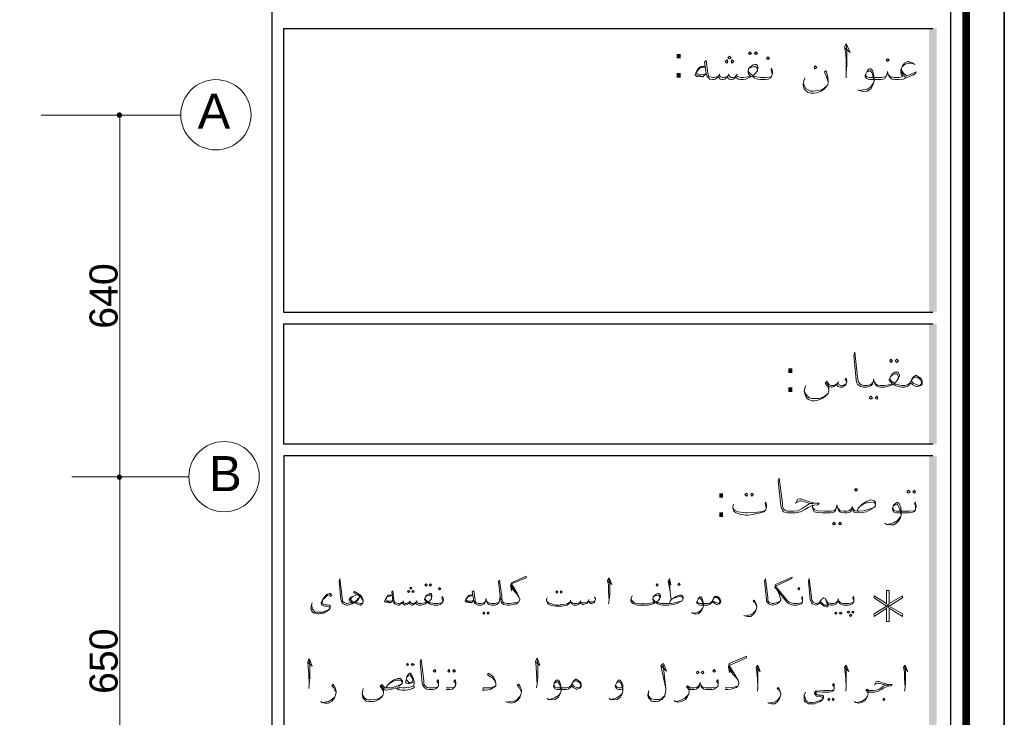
# Model space of a CAD drawing. Header units: metres. Extents: x 5.7 to 89.8, y 4 to 63.5.
# Tile 21 of 22: x 72.4 to 89.8, y 38.1 to 50.5. Entities that reach past the tile are written whole.
import ezdxf

# ---------------------------------------------------------------- set-up
doc = ezdxf.new("R2010")
doc.units = ezdxf.units.M
doc.header["$MEASUREMENT"] = 0
for name, color, linetype in [('PDF2_ax', 7, 'Continuous'), ('PDF2_dim', 7, 'Continuous'), ('PDF2_KADR', 7, 'Continuous'), ('PDF2_Text', 7, 'Continuous'), ('PDF2_textt', 7, 'Continuous'), ('PDF2_W', 7, 'Continuous')]:
    doc.layers.add(name, color=color, linetype=linetype)
doc.styles.add('PDF Arial', font='arial.ttf')
doc.styles.add('PDF B Mitra', font='BMITRA.TTF')

msp = doc.modelspace()

# ---------------------------------------------------------------- hatches: boundary and pattern name
at = {"layer": 'PDF2_KADR', "transparency": 33554559}
for points in [[(88.456, 45.292), (88.591, 45.292), (88.591, 50.31), (88.456, 50.31)], [(88.456, 42.962), (88.591, 42.962), (88.591, 45.09), (88.456, 45.09)], [(88.456, 15.628), (88.591, 15.628), (88.591, 42.759), (88.456, 42.759)]]:
    msp.add_hatch(color=256, dxfattribs=at).paths.add_polyline_path(points)
at = {"layer": 'PDF2_W', "transparency": 33554559}
for points in [[(74.154, 48.827), (74.115, 48.817), (74.096, 48.779), (74.115, 48.74), (74.154, 48.731), (74.183, 48.74), (74.202, 48.779), (74.183, 48.817)], [(74.115, 42.345), (74.154, 42.326), (74.183, 42.345), (74.202, 42.384), (74.183, 42.413), (74.154, 42.432), (74.115, 42.413), (74.096, 42.384)]]:
    msp.add_hatch(color=256, dxfattribs=at).paths.add_polyline_path(points)

# ---------------------------------------------------------------- linework, layer by layer
at = {"layer": 'PDF2_ax', "lineweight": 9}
for points in [[(72.767, 48.779), (75.223, 48.779)], [(73.624, 42.384), (75.367, 42.384)]]:
    msp.add_lwpolyline(points, dxfattribs=at)
for centre in [(75.854, 48.784), (75.998, 42.389)]:
    msp.add_circle(centre, 0.621, dxfattribs=at)
at = {"layer": 'PDF2_dim', "lineweight": 20}
for points in [[(73.875, 48.779), (74.212, 48.779)], [(74.154, 42.48), (74.154, 48.683)], [(74.154, 35.979), (74.154, 42.278)]]:
    msp.add_lwpolyline(points, dxfattribs=at)
msp.add_lwpolyline([(74.212, 42.384), (73.306, 42.384)], close=True, dxfattribs=at)
at = {"layer": 'PDF2_KADR', "lineweight": 25}
for points in [[(5.695, 4.013), (89.785, 4.013), (89.785, 63.476), (5.695, 63.476)], [(5.695, 63.476), (89.785, 63.476), (89.785, 4.013), (5.695, 4.013)], [(6.514, 4.832), (88.841, 4.832), (88.841, 62.657), (6.514, 62.657)]]:
    msp.add_lwpolyline(points, close=True, dxfattribs=at)
at = {"layer": 'PDF2_KADR', "lineweight": 0, "const_width": 0.135}
msp.add_lwpolyline([(6.235, 62.937), (6.235, 4.552), (89.111, 4.552), (89.111, 62.937)], close=True, dxfattribs=at)
at = {"layer": 'PDF2_KADR', "lineweight": 25}
for points in [[(76.851, 4.832), (76.851, 62.657)], [(88.524, 45.292), (77.053, 45.292), (77.053, 50.31), (88.524, 50.31)], [(88.524, 42.962), (77.053, 42.962), (77.053, 45.09), (88.524, 45.09)], [(88.524, 42.759), (77.053, 42.759), (77.053, 15.956), (77.053, 15.628), (88.524, 15.628)]]:
    msp.add_lwpolyline(points, dxfattribs=at)
at = {"layer": 'PDF2_textt', "lineweight": 20}
for points in [[(86.973, 49.963), (87.06, 49.886), (86.992, 50.041), (86.963, 49.983), (86.983, 49.867), (86.992, 49.723), (86.992, 49.52), (86.992, 49.434)], [(86.992, 49.52), (87.002, 49.665), (87.002, 49.896), (86.992, 50.012)], [(84.498, 49.636), (84.43, 49.636), (84.411, 49.626), (84.392, 49.617), (84.344, 49.549), (84.324, 49.492), (84.324, 49.482), (84.353, 49.463), (84.45, 49.453), (84.459, 49.453), (84.517, 49.511)], [(84.498, 49.626), (84.421, 49.617), (84.392, 49.597), (84.344, 49.54), (84.344, 49.53), (84.353, 49.511), (84.382, 49.501), (84.488, 49.492), (84.517, 49.52)], [(85.682, 49.482), (85.682, 49.511), (85.673, 49.54), (85.663, 49.569), (85.673, 49.607), (85.682, 49.578), (85.692, 49.54), (85.692, 49.52), (85.682, 49.482), (85.673, 49.463), (85.653, 49.434), (85.615, 49.414), (85.567, 49.405), (85.499, 49.405), (85.48, 49.405), (85.422, 49.414), (85.365, 49.434), (85.345, 49.453), (85.336, 49.463), (85.307, 49.453), (85.268, 49.434), (85.22, 49.414), (85.172, 49.405), (85.153, 49.405), (85.124, 49.405), (85.085, 49.414), (85.056, 49.434), (85.037, 49.463), (85.027, 49.434), (84.999, 49.414), (84.97, 49.405), (84.96, 49.405), (84.922, 49.414), (84.902, 49.434), (84.893, 49.463), (84.873, 49.434), (84.844, 49.414), (84.806, 49.405), (84.796, 49.405), (84.767, 49.414), (84.748, 49.434), (84.729, 49.463), (84.71, 49.434), (84.681, 49.414), (84.652, 49.405), (84.642, 49.405), (84.633, 49.405), (84.584, 49.414), (84.556, 49.434), (84.536, 49.463), (84.517, 49.511), (84.488, 49.713), (84.517, 49.742), (84.546, 49.52), (84.556, 49.482), (84.565, 49.463), (84.584, 49.453), (84.633, 49.443), (84.642, 49.443), (84.661, 49.443), (84.7, 49.453), (84.729, 49.463), (84.748, 49.482), (84.767, 49.463), (84.806, 49.443), (84.825, 49.443), (84.873, 49.453), (84.893, 49.463), (84.912, 49.482), (84.941, 49.453), (84.96, 49.443), (84.999, 49.443), (85.037, 49.463), (85.056, 49.482), (85.066, 49.463), (85.095, 49.453), (85.124, 49.443), (85.153, 49.443), (85.172, 49.443), (85.249, 49.453), (85.307, 49.463), (85.268, 49.501), (85.259, 49.53), (85.259, 49.54), (85.268, 49.597), (85.307, 49.636), (85.345, 49.665), (85.384, 49.675), (85.403, 49.675), (85.422, 49.655), (85.432, 49.617), (85.432, 49.607), (85.422, 49.559), (85.384, 49.511), (85.345, 49.472), (85.374, 49.463), (85.413, 49.453), (85.48, 49.443), (85.499, 49.443), (85.576, 49.443), (85.653, 49.453), (85.673, 49.463)], [(85.422, 49.559), (85.422, 49.597), (85.403, 49.626), (85.384, 49.636), (85.365, 49.636), (85.307, 49.617), (85.268, 49.597)], [(87.965, 49.597), (87.975, 49.559), (88.003, 49.52), (88.061, 49.472), (88.167, 49.511), (88.225, 49.54), (88.215, 49.511), (88.167, 49.482), (88.052, 49.434), (88.003, 49.414), (87.926, 49.405), (87.898, 49.405), (87.849, 49.405), (87.801, 49.414), (87.772, 49.434), (87.753, 49.463), (87.734, 49.501), (87.724, 49.549), (87.715, 49.501), (87.695, 49.463), (87.686, 49.434), (87.647, 49.414), (87.609, 49.405), (87.551, 49.405), (87.406, 49.405), (87.377, 49.414), (87.358, 49.424), (87.339, 49.443), (87.329, 49.463), (87.329, 49.482), (87.358, 49.54), (87.387, 49.588), (87.406, 49.597), (87.426, 49.597), (87.455, 49.569), (87.474, 49.501), (87.483, 49.434), (87.483, 49.376), (87.464, 49.309), (87.435, 49.251), (87.368, 49.203), (87.3, 49.193), (87.223, 49.212), (87.204, 49.222)], [(88.206, 49.675), (88.158, 49.703), (88.1, 49.723), (88.081, 49.723), (88.023, 49.694), (87.984, 49.646), (87.955, 49.578), (87.955, 49.54), (87.965, 49.501), (87.994, 49.463), (87.975, 49.453), (87.926, 49.443), (87.898, 49.443), (87.84, 49.443), (87.782, 49.453), (87.763, 49.463), (87.743, 49.492)], [(87.984, 49.636), (88.023, 49.675), (88.09, 49.694), (88.138, 49.694), (88.186, 49.684)], [(84.45, 49.463), (84.344, 49.492)], [(84.758, 49.501), (84.748, 49.482)], [(84.922, 49.501), (84.912, 49.482)], [(85.066, 49.501), (85.056, 49.482)], [(85.268, 49.559), (85.268, 49.54), (85.297, 49.511), (85.345, 49.472)], [(86.674, 49.366), (86.645, 49.453), (86.607, 49.54), (86.636, 49.559), (86.665, 49.453), (86.674, 49.376), (86.674, 49.357), (86.665, 49.309), (86.655, 49.299), (86.607, 49.241), (86.549, 49.203), (86.472, 49.174), (86.414, 49.164), (86.366, 49.164), (86.308, 49.183), (86.28, 49.212), (86.251, 49.241), (86.231, 49.309), (86.231, 49.328), (86.241, 49.386), (86.26, 49.434)], [(87.358, 49.54), (87.377, 49.549), (87.397, 49.559), (87.416, 49.559), (87.445, 49.53), (87.464, 49.482), (87.464, 49.463), (87.483, 49.376), (87.464, 49.328), (87.426, 49.28), (87.358, 49.231), (87.291, 49.222), (87.233, 49.212)], [(87.705, 49.492), (87.695, 49.463), (87.666, 49.453), (87.618, 49.443), (87.551, 49.443), (87.397, 49.443), (87.368, 49.453), (87.349, 49.463), (87.339, 49.492)], [(88.042, 49.443), (88.003, 49.492), (87.965, 49.54)], [(86.241, 49.328), (86.251, 49.299), (86.28, 49.251), (86.318, 49.222), (86.366, 49.203), (86.405, 49.203), (86.491, 49.212), (86.549, 49.222), (86.597, 49.251), (86.655, 49.299)], [(88.129, 44.05), (88.109, 44.011), (88.09, 44.002), (88.071, 43.982), (88.023, 43.973), (87.994, 43.973), (87.975, 43.973), (87.917, 43.982), (87.859, 44.002), (87.84, 44.011), (87.83, 44.031), (87.801, 44.011), (87.772, 44.002), (87.715, 43.982), (87.666, 43.973), (87.647, 43.973), (87.599, 43.973), (87.551, 43.982), (87.522, 44.002), (87.503, 44.021), (87.483, 44.069), (87.474, 44.117), (87.474, 44.069), (87.455, 44.021), (87.435, 44.002), (87.397, 43.982), (87.358, 43.973), (87.31, 43.973), (87.3, 43.973), (87.252, 43.982), (87.223, 44.002), (87.194, 44.021), (87.175, 44.06), (87.166, 44.098), (87.127, 44.531), (87.146, 44.589), (87.194, 44.146), (87.204, 44.079), (87.214, 44.06), (87.233, 44.031), (87.262, 44.011), (87.3, 44.002), (87.31, 44.002), (87.368, 44.002), (87.416, 44.011), (87.445, 44.031), (87.464, 44.06)], [(87.493, 44.06), (87.512, 44.031), (87.541, 44.011), (87.589, 44.002), (87.647, 44.002), (87.666, 44.002), (87.743, 44.011), (87.801, 44.031), (87.772, 44.069), (87.753, 44.088), (87.753, 44.108), (87.772, 44.156), (87.801, 44.204), (87.849, 44.233), (87.878, 44.233), (87.898, 44.233), (87.917, 44.223), (87.936, 44.185), (87.936, 44.165), (87.917, 44.127), (87.878, 44.079), (87.84, 44.04), (87.869, 44.021), (87.907, 44.011), (87.975, 44.002), (87.994, 44.002), (88.032, 44.002), (88.09, 44.021), (88.119, 44.05), (88.138, 44.079)], [(87.917, 44.127), (87.917, 44.156), (87.898, 44.194), (87.878, 44.204), (87.859, 44.204), (87.801, 44.185), (87.772, 44.156)], [(86.684, 43.934), (86.674, 43.973), (86.617, 44.04), (86.655, 44.079), (86.674, 44.04), (86.684, 44.021), (86.723, 44.002), (86.761, 44.002), (86.8, 44.011), (86.828, 44.031), (86.848, 44.05), (86.867, 44.011), (86.896, 44.002), (86.925, 44.002), (86.963, 44.011), (86.992, 44.031)], [(87.002, 44.069), (86.973, 44.108), (86.992, 44.127), (87.002, 44.079), (87.002, 44.069), (86.992, 44.031), (86.973, 44.002), (86.954, 43.992), (86.925, 43.973), (86.886, 43.973), (86.848, 43.982), (86.838, 44.002), (86.828, 44.031), (86.8, 44.002), (86.771, 43.982), (86.742, 43.973), (86.723, 43.973), (86.684, 43.992), (86.636, 44.06)], [(86.848, 44.069), (86.848, 44.05)], [(87.763, 44.127), (87.772, 44.098), (87.792, 44.079), (87.84, 44.04)], [(88.158, 44.108), (88.177, 44.137), (88.206, 44.146), (88.235, 44.146), (88.254, 44.137), (88.273, 44.127), (88.302, 44.098), (88.321, 44.06), (88.321, 44.05), (88.302, 44.011), (88.283, 44.002), (88.244, 44.011), (88.177, 44.04), (88.148, 44.079)], [(86.684, 43.992), (86.684, 43.934), (86.684, 43.915), (86.674, 43.857), (86.626, 43.809), (86.568, 43.771), (86.491, 43.742), (86.434, 43.732), (86.385, 43.732), (86.328, 43.751), (86.299, 43.771), (86.27, 43.819), (86.251, 43.896), (86.26, 43.954), (86.28, 44.002)], [(86.251, 43.905), (86.27, 43.857), (86.299, 43.819), (86.337, 43.78), (86.385, 43.771), (86.424, 43.771), (86.511, 43.771), (86.568, 43.79), (86.617, 43.819), (86.674, 43.857)], [(86.097, 41.912), (86.135, 41.989), (86.174, 41.998), (86.193, 41.998), (86.328, 41.95), (86.443, 41.921), (86.511, 41.921), (86.491, 41.893), (86.424, 41.883), (86.376, 41.873), (86.318, 41.844), (86.26, 41.806), (86.183, 41.767), (86.097, 41.748), (85.971, 41.748), (85.962, 41.748), (85.923, 41.758), (85.885, 41.767), (85.865, 41.796), (85.846, 41.835), (85.836, 41.873), (85.788, 42.307), (85.808, 42.364), (85.865, 41.921), (85.865, 41.854), (85.875, 41.835), (85.894, 41.806), (85.933, 41.787), (85.962, 41.777), (85.971, 41.777), (86.068, 41.777), (86.135, 41.787), (86.212, 41.825), (86.299, 41.883), (86.347, 41.912), (86.414, 41.912), (86.347, 41.912), (86.193, 41.96), (86.174, 41.96), (86.116, 41.931)], [(85.576, 41.825), (85.576, 41.844), (85.567, 41.883), (85.557, 41.912), (85.567, 41.941), (85.576, 41.921), (85.586, 41.873), (85.586, 41.854), (85.576, 41.825), (85.567, 41.796), (85.538, 41.767), (85.47, 41.748), (85.336, 41.719), (85.259, 41.71), (85.21, 41.71), (85.104, 41.729), (85.037, 41.758), (85.008, 41.777), (84.999, 41.806), (84.989, 41.835), (84.989, 41.854), (84.999, 41.902)], [(87.185, 41.777), (87.204, 41.835), (87.233, 41.864), (87.272, 41.902), (87.349, 41.95), (87.426, 41.979), (87.474, 41.97), (87.503, 41.95), (87.512, 41.921), (87.512, 41.902), (87.503, 41.864), (87.483, 41.844), (87.435, 41.815), (87.349, 41.767), (87.272, 41.758), (87.194, 41.748), (87.185, 41.748), (87.146, 41.758), (87.117, 41.767), (87.117, 41.787), (87.108, 41.825), (87.098, 41.864), (87.089, 41.825), (87.079, 41.787), (87.069, 41.767), (87.04, 41.758), (87.002, 41.748), (86.954, 41.748), (86.906, 41.758), (86.877, 41.767), (86.857, 41.796), (86.838, 41.844), (86.828, 41.893), (86.819, 41.844), (86.8, 41.796), (86.79, 41.767), (86.751, 41.758), (86.713, 41.748), (86.655, 41.748), (86.568, 41.748), (86.482, 41.758), (86.424, 41.767), (86.405, 41.806), (86.395, 41.844), (86.395, 41.893)], [(87.233, 41.864), (87.31, 41.912), (87.387, 41.931), (87.426, 41.941), (87.435, 41.941), (87.493, 41.931), (87.512, 41.902)], [(88.215, 41.825), (88.215, 41.844), (88.215, 41.883), (88.196, 41.912), (88.215, 41.941), (88.215, 41.921), (88.225, 41.873), (88.225, 41.854), (88.215, 41.825), (88.215, 41.796), (88.186, 41.767), (88.148, 41.758), (88.1, 41.748), (88.032, 41.748), (87.888, 41.748), (87.849, 41.758), (87.83, 41.767), (87.82, 41.777), (87.811, 41.806), (87.811, 41.825), (87.83, 41.883), (87.869, 41.921), (87.888, 41.931), (87.898, 41.931), (87.926, 41.912), (87.955, 41.844), (87.965, 41.767), (87.965, 41.71), (87.946, 41.652), (87.907, 41.594), (87.84, 41.536), (87.772, 41.536), (87.705, 41.546), (87.676, 41.565)], [(84.989, 41.835), (85.018, 41.796), (85.085, 41.767), (85.21, 41.748), (85.239, 41.748), (85.374, 41.758), (85.48, 41.767), (85.528, 41.777), (85.567, 41.796)], [(86.809, 41.835), (86.8, 41.806), (86.771, 41.787), (86.723, 41.777), (86.655, 41.777), (86.607, 41.777), (86.482, 41.787), (86.434, 41.806), (86.414, 41.825), (86.395, 41.844)], [(86.848, 41.835), (86.867, 41.806), (86.886, 41.787), (86.944, 41.777), (87.002, 41.777), (87.04, 41.787), (87.069, 41.806), (87.089, 41.825)], [(87.108, 41.825), (87.146, 41.787), (87.185, 41.777), (87.214, 41.777), (87.3, 41.787), (87.397, 41.815), (87.483, 41.844)], [(87.83, 41.873), (87.849, 41.893), (87.878, 41.902), (87.898, 41.902), (87.917, 41.864), (87.936, 41.825), (87.946, 41.796), (87.965, 41.71), (87.946, 41.671), (87.898, 41.613), (87.83, 41.575), (87.763, 41.555), (87.715, 41.546)], [(87.82, 41.835), (87.82, 41.806), (87.84, 41.787), (87.878, 41.777), (88.032, 41.777), (88.109, 41.777), (88.186, 41.787), (88.215, 41.796)], [(78.459, 40.188), (78.449, 40.207), (78.43, 40.236), (78.392, 40.284), (78.286, 40.342), (78.305, 40.361), (78.411, 40.294), (78.44, 40.255), (78.459, 40.207), (78.459, 40.178), (78.449, 40.159), (78.44, 40.14), (78.411, 40.12), (78.401, 40.12), (78.305, 40.159), (78.247, 40.178), (78.218, 40.197), (78.209, 40.207), (78.209, 40.217), (78.228, 40.246), (78.257, 40.265), (78.276, 40.274), (78.314, 40.294), (78.343, 40.303), (78.372, 40.294), (78.392, 40.274), (78.392, 40.255), (78.372, 40.217), (78.324, 40.178), (78.286, 40.159), (78.266, 40.14), (78.218, 40.13), (78.18, 40.12), (78.17, 40.12), (78.16, 40.12), (78.132, 40.13), (78.103, 40.14), (78.083, 40.159), (78.074, 40.188), (78.064, 40.217), (78.035, 40.544), (78.045, 40.592), (78.083, 40.255), (78.093, 40.207), (78.093, 40.188), (78.112, 40.169), (78.132, 40.159), (78.16, 40.149), (78.17, 40.149), (78.228, 40.159), (78.266, 40.159), (78.286, 40.169), (78.324, 40.188), (78.343, 40.207), (78.382, 40.246)], [(81.204, 40.178), (81.165, 40.159), (81.127, 40.159), (81.05, 40.149), (81.021, 40.149), (80.992, 40.149), (80.953, 40.159), (80.944, 40.159), (80.925, 40.178), (80.905, 40.226), (80.905, 40.274), (80.867, 40.563), (80.848, 40.535), (80.876, 40.274), (80.886, 40.226), (80.896, 40.178), (80.915, 40.149), (80.944, 40.13), (80.992, 40.12), (81.021, 40.12), (81.04, 40.12), (81.108, 40.13), (81.165, 40.14), (81.185, 40.159), (81.204, 40.178), (81.223, 40.217), (81.223, 40.226), (81.213, 40.255), (81.175, 40.332), (81.079, 40.496), (81.339, 40.602), (81.339, 40.631), (81.079, 40.515), (81.059, 40.467), (81.079, 40.371), (81.079, 40.496)], [(82.783, 40.544), (82.851, 40.486), (82.803, 40.602), (82.774, 40.554), (82.793, 40.477), (82.793, 40.361), (82.803, 40.207), (82.793, 40.14)], [(82.803, 40.207), (82.812, 40.313), (82.812, 40.496), (82.803, 40.573)], [(83.843, 40.544), (83.891, 40.477), (83.872, 40.592), (83.843, 40.544), (83.862, 40.457), (83.881, 40.352), (83.901, 40.207)], [(83.881, 40.352), (83.872, 40.506), (83.872, 40.583)], [(85.779, 40.38), (85.808, 40.313), (85.827, 40.255), (85.836, 40.226), (85.836, 40.207), (85.827, 40.188), (85.798, 40.159), (85.779, 40.149), (85.74, 40.13), (85.702, 40.12), (85.682, 40.12), (85.644, 40.13), (85.625, 40.14), (85.605, 40.159), (85.586, 40.188), (85.586, 40.217), (85.548, 40.544), (85.567, 40.592), (85.605, 40.255), (85.605, 40.207), (85.615, 40.188), (85.625, 40.169), (85.653, 40.159), (85.682, 40.149), (85.711, 40.149), (85.75, 40.159), (85.788, 40.169), (85.827, 40.188)], [(86.222, 40.178), (86.222, 40.197), (86.212, 40.226), (86.202, 40.246), (86.212, 40.274), (86.222, 40.255), (86.222, 40.217), (86.222, 40.207), (86.222, 40.178), (86.212, 40.159), (86.193, 40.14), (86.164, 40.13), (86.125, 40.12), (86.077, 40.12), (86.058, 40.12), (86.019, 40.13), (85.981, 40.14), (85.942, 40.169), (85.923, 40.197), (85.731, 40.438), (85.74, 40.486), (86.039, 40.612), (86.029, 40.592), (85.74, 40.457), (85.952, 40.197), (85.991, 40.169), (86.019, 40.159), (86.058, 40.149), (86.077, 40.149), (86.135, 40.149), (86.193, 40.159), (86.212, 40.159)], [(87.127, 40.178), (87.127, 40.197), (87.117, 40.226), (87.108, 40.246), (87.117, 40.274), (87.127, 40.255), (87.127, 40.217), (87.127, 40.207), (87.127, 40.178), (87.117, 40.159), (87.098, 40.14), (87.069, 40.13), (87.031, 40.12), (86.983, 40.12), (86.944, 40.12), (86.915, 40.13), (86.886, 40.14), (86.867, 40.159), (86.857, 40.197), (86.848, 40.236), (86.848, 40.197), (86.828, 40.159), (86.819, 40.14), (86.79, 40.13), (86.761, 40.12), (86.723, 40.12), (86.713, 40.12), (86.684, 40.13), (86.665, 40.14), (86.655, 40.178), (86.626, 40.226), (86.617, 40.236), (86.597, 40.246), (86.588, 40.246), (86.578, 40.236), (86.559, 40.226), (86.54, 40.197), (86.52, 40.159), (86.511, 40.149), (86.501, 40.14), (86.482, 40.13), (86.462, 40.12), (86.453, 40.12), (86.424, 40.13), (86.395, 40.14), (86.376, 40.159), (86.366, 40.188), (86.357, 40.217), (86.328, 40.544), (86.337, 40.592), (86.376, 40.255), (86.385, 40.207), (86.395, 40.188), (86.405, 40.169), (86.434, 40.159), (86.453, 40.149), (86.462, 40.149), (86.472, 40.149), (86.501, 40.159), (86.511, 40.159), (86.52, 40.169), (86.54, 40.197)], [(79.865, 40.178), (79.865, 40.197), (79.855, 40.226), (79.846, 40.246), (79.855, 40.274), (79.865, 40.255), (79.875, 40.217), (79.875, 40.207), (79.865, 40.178), (79.855, 40.159), (79.836, 40.14), (79.817, 40.13), (79.778, 40.12), (79.721, 40.12), (79.711, 40.12), (79.663, 40.13), (79.624, 40.14), (79.605, 40.159), (79.595, 40.169), (79.576, 40.159), (79.557, 40.14), (79.518, 40.13), (79.48, 40.12), (79.461, 40.12), (79.441, 40.12), (79.412, 40.13), (79.393, 40.14), (79.374, 40.159), (79.364, 40.14), (79.345, 40.13), (79.326, 40.12), (79.316, 40.12), (79.287, 40.13), (79.278, 40.14), (79.268, 40.169), (79.249, 40.14), (79.229, 40.13), (79.201, 40.12), (79.191, 40.12), (79.172, 40.13), (79.162, 40.14), (79.143, 40.169), (79.124, 40.14), (79.104, 40.13), (79.085, 40.12), (79.075, 40.12), (79.066, 40.12), (79.037, 40.13), (79.008, 40.14), (78.998, 40.159), (78.979, 40.197), (78.96, 40.352), (78.979, 40.371), (78.998, 40.207), (79.008, 40.178), (79.018, 40.159), (79.037, 40.159), (79.066, 40.149), (79.075, 40.149), (79.095, 40.149), (79.124, 40.159), (79.143, 40.169), (79.162, 40.178), (79.172, 40.159), (79.201, 40.149), (79.22, 40.149), (79.249, 40.159), (79.268, 40.169), (79.278, 40.178), (79.297, 40.159), (79.316, 40.149), (79.345, 40.149), (79.374, 40.159), (79.393, 40.178), (79.403, 40.169), (79.422, 40.159), (79.441, 40.149), (79.461, 40.149), (79.48, 40.149), (79.538, 40.159), (79.576, 40.169), (79.557, 40.197), (79.538, 40.217), (79.538, 40.226), (79.557, 40.265), (79.576, 40.294), (79.615, 40.313), (79.634, 40.323), (79.653, 40.323), (79.663, 40.313), (79.672, 40.284), (79.672, 40.274), (79.663, 40.236), (79.634, 40.197), (79.605, 40.178), (79.634, 40.159), (79.653, 40.159), (79.711, 40.149), (79.721, 40.149), (79.778, 40.149), (79.836, 40.159), (79.855, 40.159)], [(80.876, 40.274), (80.867, 40.207), (80.857, 40.178), (80.838, 40.14), (80.819, 40.13), (80.78, 40.12), (80.761, 40.12), (80.722, 40.12), (80.684, 40.13), (80.665, 40.14), (80.645, 40.159), (80.636, 40.197), (80.626, 40.236), (80.626, 40.197), (80.607, 40.159), (80.597, 40.14), (80.568, 40.13), (80.539, 40.12), (80.501, 40.12), (80.491, 40.12), (80.462, 40.13), (80.433, 40.14), (80.424, 40.159), (80.414, 40.197), (80.385, 40.352), (80.414, 40.371), (80.433, 40.207), (80.433, 40.178), (80.453, 40.159), (80.462, 40.159), (80.491, 40.149), (80.501, 40.149), (80.549, 40.149), (80.587, 40.159), (80.607, 40.169), (80.616, 40.188)], [(81.079, 40.448), (81.136, 40.371)], [(81.079, 40.419), (81.165, 40.323), (81.213, 40.255)], [(87.705, 40.063), (87.705, 39.831), (87.753, 39.831), (87.753, 40.063), (87.984, 39.918), (87.984, 39.966), (87.753, 40.101), (87.984, 40.246), (87.984, 40.284), (87.753, 40.149), (87.753, 40.38), (87.705, 40.38), (87.705, 40.149), (87.483, 40.284), (87.483, 40.246), (87.705, 40.101), (87.483, 39.966), (87.483, 39.918), (87.705, 40.063), (87.753, 40.149)], [(77.881, 40.294), (77.871, 40.303), (77.833, 40.294), (77.804, 40.274), (77.766, 40.236), (77.746, 40.217), (77.737, 40.188), (77.727, 40.159), (77.737, 40.14), (77.775, 40.13), (77.852, 40.12), (77.871, 40.12), (77.871, 40.101), (77.871, 40.082), (77.871, 40.063), (77.852, 40.034), (77.823, 40.014), (77.785, 39.995), (77.756, 39.976), (77.727, 39.976), (77.679, 39.966), (77.66, 39.966), (77.611, 39.976), (77.592, 39.976), (77.563, 39.995), (77.544, 40.024), (77.534, 40.063), (77.544, 40.12), (77.554, 40.159)], [(77.862, 40.294), (77.871, 40.274), (77.9, 40.284), (77.891, 40.313), (77.871, 40.323), (77.862, 40.323), (77.823, 40.313), (77.804, 40.294), (77.775, 40.265), (77.746, 40.226), (77.727, 40.188), (77.717, 40.159), (77.717, 40.14), (77.727, 40.12), (77.737, 40.12), (77.775, 40.101), (77.823, 40.101), (77.852, 40.091), (77.862, 40.082), (77.871, 40.072), (77.862, 40.053), (77.852, 40.043), (77.814, 40.024), (77.766, 40.005), (77.737, 39.995), (77.669, 39.995), (77.65, 39.995), (77.611, 39.995), (77.592, 40.014), (77.573, 40.034), (77.554, 40.053), (77.554, 40.082), (77.544, 40.12)], [(78.449, 40.159), (78.43, 40.149), (78.411, 40.149), (78.363, 40.159), (78.305, 40.178), (78.257, 40.197), (78.237, 40.217), (78.228, 40.217), (78.228, 40.226), (78.237, 40.236), (78.276, 40.274), (78.314, 40.294)], [(78.979, 40.197), (78.941, 40.159), (78.931, 40.159), (78.863, 40.169), (78.835, 40.178), (78.835, 40.188), (78.854, 40.236), (78.883, 40.274), (78.902, 40.294), (78.921, 40.294), (78.969, 40.294), (78.912, 40.274), (78.883, 40.265), (78.854, 40.217), (78.863, 40.197), (78.883, 40.197), (78.96, 40.188), (78.979, 40.207)], [(79.162, 40.197), (79.162, 40.178)], [(79.287, 40.197), (79.278, 40.178)], [(79.403, 40.197), (79.393, 40.178)], [(79.547, 40.236), (79.557, 40.217), (79.576, 40.197), (79.605, 40.178)], [(79.663, 40.236), (79.663, 40.265), (79.653, 40.294), (79.634, 40.294), (79.624, 40.294), (79.576, 40.284), (79.557, 40.265)], [(80.414, 40.197), (80.366, 40.159), (80.356, 40.159), (80.289, 40.169), (80.26, 40.178), (80.26, 40.188), (80.279, 40.236), (80.308, 40.274), (80.327, 40.294), (80.347, 40.294), (80.395, 40.294), (80.337, 40.274), (80.308, 40.265), (80.279, 40.217), (80.289, 40.197), (80.308, 40.197), (80.385, 40.188), (80.414, 40.207)], [(82.562, 40.217), (82.543, 40.255), (82.552, 40.265), (82.562, 40.236), (82.562, 40.217), (82.552, 40.197), (82.543, 40.178), (82.533, 40.159), (82.504, 40.149), (82.475, 40.149), (82.456, 40.159), (82.427, 40.169), (82.427, 40.178), (82.408, 40.149), (82.379, 40.14), (82.35, 40.13), (82.331, 40.13), (82.311, 40.14), (82.292, 40.149), (82.292, 40.169), (82.273, 40.14), (82.254, 40.13), (82.225, 40.12), (82.186, 40.12), (82.177, 40.12), (82.157, 40.13), (82.148, 40.14), (82.138, 40.149), (82.128, 40.169), (82.119, 40.207), (82.119, 40.178), (82.1, 40.149), (82.09, 40.14), (82.061, 40.12), (81.974, 40.101), (81.897, 40.101), (81.859, 40.101), (81.782, 40.111), (81.724, 40.14), (81.705, 40.169), (81.695, 40.197), (81.695, 40.217), (81.705, 40.246)], [(81.695, 40.197), (81.734, 40.159), (81.782, 40.14), (81.859, 40.12), (81.888, 40.12), (81.984, 40.13), (82.061, 40.14), (82.09, 40.159), (82.119, 40.178)], [(82.128, 40.178), (82.148, 40.159), (82.177, 40.149), (82.186, 40.149), (82.234, 40.149), (82.273, 40.159), (82.292, 40.169), (82.292, 40.178), (82.311, 40.159), (82.34, 40.159), (82.369, 40.159), (82.408, 40.169), (82.427, 40.178), (82.437, 40.197), (82.456, 40.178), (82.475, 40.178), (82.514, 40.178), (82.533, 40.178), (82.552, 40.197)], [(82.302, 40.197), (82.292, 40.178)], [(82.446, 40.217), (82.437, 40.197)], [(83.862, 40.149), (83.881, 40.188), (83.901, 40.217), (83.929, 40.236), (83.987, 40.274), (84.045, 40.294), (84.084, 40.294), (84.103, 40.274), (84.112, 40.255), (84.112, 40.236), (84.103, 40.217), (84.093, 40.197), (84.055, 40.178), (83.987, 40.14), (83.939, 40.13), (83.852, 40.12), (83.737, 40.12), (83.698, 40.13), (83.66, 40.14), (83.641, 40.159), (83.631, 40.169), (83.612, 40.159), (83.583, 40.14), (83.535, 40.13), (83.496, 40.12), (83.409, 40.12), (83.381, 40.12), (83.303, 40.12), (83.246, 40.14), (83.217, 40.149), (83.198, 40.178), (83.188, 40.197), (83.188, 40.217), (83.198, 40.255), (83.207, 40.284)], [(83.198, 40.217), (83.207, 40.197), (83.226, 40.178), (83.246, 40.159), (83.303, 40.149), (83.381, 40.14), (83.409, 40.14), (83.506, 40.149), (83.564, 40.159), (83.612, 40.169), (83.583, 40.197), (83.573, 40.217), (83.573, 40.226), (83.583, 40.265), (83.612, 40.294), (83.641, 40.313), (83.669, 40.323), (83.679, 40.323), (83.698, 40.313), (83.708, 40.284), (83.708, 40.274), (83.698, 40.236), (83.669, 40.197), (83.641, 40.178), (83.66, 40.159), (83.689, 40.159), (83.718, 40.149), (83.737, 40.149), (83.891, 40.149), (83.958, 40.159), (84.026, 40.178), (84.093, 40.197)], [(83.698, 40.236), (83.698, 40.265), (83.679, 40.294), (83.669, 40.294), (83.66, 40.294), (83.612, 40.284), (83.583, 40.265)], [(83.583, 40.236), (83.583, 40.217), (83.602, 40.197), (83.641, 40.178)], [(83.901, 40.217), (83.958, 40.246), (84.016, 40.265), (84.045, 40.274), (84.055, 40.274), (84.093, 40.265), (84.112, 40.236)], [(84.623, 40.178), (84.613, 40.159), (84.594, 40.14), (84.575, 40.13), (84.546, 40.12), (84.517, 40.12), (84.411, 40.12), (84.382, 40.13), (84.373, 40.14), (84.353, 40.149), (84.353, 40.169), (84.353, 40.178), (84.373, 40.226), (84.392, 40.255), (84.411, 40.265), (84.421, 40.265), (84.44, 40.246), (84.459, 40.197), (84.469, 40.14), (84.469, 40.101), (84.45, 40.053), (84.43, 40.005), (84.373, 39.966), (84.324, 39.957), (84.276, 39.976), (84.257, 39.986)], [(84.373, 40.217), (84.382, 40.236), (84.401, 40.236), (84.411, 40.236), (84.43, 40.217), (84.45, 40.178), (84.45, 40.159), (84.469, 40.101), (84.45, 40.063), (84.421, 40.024), (84.373, 39.995), (84.315, 39.976), (84.276, 39.976)], [(84.642, 40.226), (84.661, 40.246), (84.681, 40.255), (84.7, 40.255), (84.719, 40.246), (84.729, 40.236), (84.748, 40.217), (84.767, 40.188), (84.767, 40.178), (84.748, 40.159), (84.739, 40.149), (84.71, 40.159), (84.661, 40.178), (84.633, 40.197), (84.613, 40.178), (84.594, 40.159), (84.556, 40.149), (84.517, 40.149), (84.401, 40.149), (84.373, 40.159), (84.363, 40.169), (84.353, 40.188)], [(85.413, 40.091), (85.403, 40.12), (85.384, 40.159), (85.345, 40.188), (85.365, 40.207), (85.384, 40.178), (85.403, 40.14), (85.413, 40.101), (85.413, 40.082), (85.403, 40.043), (85.384, 39.995), (85.355, 39.957), (85.307, 39.918), (85.249, 39.918), (85.201, 39.928), (85.182, 39.937)], [(86.626, 40.226), (86.636, 40.197), (86.655, 40.14), (86.655, 40.12), (86.636, 40.12), (86.607, 40.12), (86.578, 40.14), (86.559, 40.159), (86.54, 40.178)], [(78.931, 40.169), (78.854, 40.188)], [(80.356, 40.169), (80.279, 40.188)], [(80.857, 40.178), (80.848, 40.159), (80.828, 40.159), (80.79, 40.149), (80.761, 40.149), (80.713, 40.149), (80.674, 40.159), (80.655, 40.169), (80.645, 40.188)], [(85.21, 39.928), (85.249, 39.937), (85.297, 39.947), (85.345, 39.976), (85.384, 40.014), (85.403, 40.043)], [(86.665, 40.14), (86.674, 40.12), (86.674, 40.101), (86.655, 40.091), (86.636, 40.091), (86.597, 40.101), (86.578, 40.12), (86.549, 40.14), (86.52, 40.159)], [(86.838, 40.188), (86.828, 40.169), (86.809, 40.159), (86.771, 40.149), (86.723, 40.149), (86.713, 40.149), (86.684, 40.159), (86.665, 40.159), (86.655, 40.178)], [(86.867, 40.188), (86.877, 40.169), (86.896, 40.159), (86.934, 40.149), (86.983, 40.149), (87.04, 40.149), (87.098, 40.159), (87.117, 40.159)], [(87.705, 40.149), (87.753, 40.063)], [(87.753, 40.101), (87.705, 40.101)], [(77.477, 39.109), (77.554, 39.042), (77.505, 39.177), (77.477, 39.119), (77.486, 39.022), (77.496, 38.897), (77.505, 38.724), (77.496, 38.647)], [(77.505, 38.724), (77.515, 38.849), (77.515, 39.051), (77.505, 39.148)], [(79.788, 38.695), (79.788, 38.724), (79.778, 38.753), (79.759, 38.772), (79.778, 38.801), (79.788, 38.782), (79.788, 38.743), (79.788, 38.724), (79.788, 38.695), (79.778, 38.676), (79.759, 38.656), (79.721, 38.637), (79.682, 38.628), (79.624, 38.628), (79.615, 38.628), (79.576, 38.637), (79.547, 38.656), (79.528, 38.676), (79.509, 38.705), (79.499, 38.743), (79.461, 39.119), (79.48, 39.167), (79.528, 38.782), (79.528, 38.724), (79.538, 38.705), (79.557, 38.685), (79.586, 38.666), (79.615, 38.656), (79.624, 38.656), (79.692, 38.656), (79.759, 38.666), (79.778, 38.676)], [(81.502, 39.119), (81.579, 39.051), (81.531, 39.186), (81.502, 39.128), (81.512, 39.032), (81.522, 38.907), (81.531, 38.724), (81.522, 38.656)], [(81.531, 38.724), (81.541, 38.859), (81.541, 39.051), (81.531, 39.157)], [(84.854, 38.628), (84.893, 38.628), (84.96, 38.637), (85.027, 38.656), (85.056, 38.666), (85.076, 38.685), (85.095, 38.733), (85.095, 38.753), (85.085, 38.791), (85.037, 38.878), (84.922, 39.051), (85.23, 39.186), (85.23, 39.215), (84.922, 39.09), (84.912, 39.022), (84.931, 38.926), (84.922, 39.051)], [(83.718, 39.051), (83.814, 38.955), (83.766, 39.09), (83.718, 39.051), (83.804, 38.647), (83.756, 39.061)], [(84.931, 39.003), (84.989, 38.926)], [(85.413, 39.003), (85.47, 38.945), (85.432, 39.061), (85.403, 39.022), (85.413, 38.936), (85.422, 38.82), (85.432, 38.666), (85.422, 38.599)], [(85.432, 38.666), (85.432, 38.772), (85.432, 38.955), (85.432, 39.042)], [(86.973, 39.003), (87.04, 38.945), (86.992, 39.061), (86.963, 39.022), (86.973, 38.936), (86.983, 38.82), (86.992, 38.666), (86.983, 38.599)], [(86.992, 38.666), (86.992, 38.772), (86.992, 38.955), (86.992, 39.042)], [(88.013, 39.003), (88.081, 38.945), (88.032, 39.061), (88.003, 39.022), (88.023, 38.936), (88.023, 38.82), (88.032, 38.666), (88.023, 38.599)], [(88.032, 38.666), (88.042, 38.772), (88.042, 38.955), (88.032, 39.042)], [(78.854, 38.656), (78.883, 38.695), (78.902, 38.724), (78.931, 38.753), (78.998, 38.801), (79.066, 38.82), (79.114, 38.82), (79.133, 38.801), (79.152, 38.782), (79.152, 38.753), (79.133, 38.724), (79.124, 38.714), (79.085, 38.685), (79.095, 38.666), (79.152, 38.656), (79.191, 38.656)], [(79.355, 38.762), (79.326, 38.753), (79.307, 38.743), (79.268, 38.733), (79.249, 38.733), (79.22, 38.743), (79.21, 38.753), (79.21, 38.772), (79.22, 38.82), (79.229, 38.859), (79.258, 38.897), (79.278, 38.916), (79.287, 38.916), (79.307, 38.897), (79.326, 38.859), (79.345, 38.811), (79.355, 38.762), (79.355, 38.733), (79.345, 38.695), (79.297, 38.676), (79.258, 38.666), (79.191, 38.656), (79.172, 38.656)], [(79.229, 38.849), (79.258, 38.878), (79.287, 38.888), (79.307, 38.859), (79.335, 38.811), (79.335, 38.791), (79.326, 38.772), (79.316, 38.762), (79.287, 38.753), (79.258, 38.753), (79.249, 38.772), (79.229, 38.791)], [(80.087, 38.695), (80.087, 38.724), (80.077, 38.753), (80.058, 38.772), (80.077, 38.801), (80.087, 38.782), (80.096, 38.743), (80.096, 38.724), (80.087, 38.695), (80.077, 38.676), (80.058, 38.656), (80.029, 38.637), (79.981, 38.628), (79.923, 38.628)], [(80.799, 38.733), (80.78, 38.782), (80.751, 38.82), (80.703, 38.859), (80.655, 38.888), (80.665, 38.916), (80.732, 38.878), (80.761, 38.849), (80.79, 38.791), (80.799, 38.733), (80.799, 38.724), (80.799, 38.695), (80.78, 38.676), (80.732, 38.647), (80.703, 38.628), (80.616, 38.618), (80.568, 38.618), (80.578, 38.656), (80.665, 38.656), (80.732, 38.656), (80.761, 38.676), (80.799, 38.695)], [(84.729, 38.695), (84.729, 38.724), (84.719, 38.753), (84.7, 38.772), (84.719, 38.801), (84.729, 38.782), (84.729, 38.743), (84.729, 38.724), (84.729, 38.695), (84.719, 38.676), (84.69, 38.656), (84.661, 38.637), (84.623, 38.628), (84.556, 38.628), (84.517, 38.628), (84.478, 38.637), (84.45, 38.656), (84.43, 38.676), (84.421, 38.714), (84.411, 38.753), (84.401, 38.714), (84.392, 38.676), (84.373, 38.656), (84.344, 38.637), (84.305, 38.628), (84.257, 38.628), (84.238, 38.628), (84.218, 38.637), (84.218, 38.599), (84.209, 38.55), (84.19, 38.502), (84.151, 38.454), (84.084, 38.416), (84.026, 38.406), (83.968, 38.416), (83.949, 38.435)], [(84.931, 38.965), (85.027, 38.859), (85.085, 38.791)], [(77.977, 38.589), (77.958, 38.618), (77.939, 38.656), (77.9, 38.695), (77.92, 38.724), (77.949, 38.685), (77.968, 38.647), (77.977, 38.599), (77.977, 38.579), (77.968, 38.531), (77.949, 38.483), (77.91, 38.425), (77.843, 38.387), (77.785, 38.387), (77.727, 38.396), (77.708, 38.416)], [(78.815, 38.647), (78.815, 38.589), (78.815, 38.57), (78.806, 38.522), (78.767, 38.483), (78.719, 38.445), (78.652, 38.416), (78.594, 38.416), (78.555, 38.416), (78.507, 38.425), (78.478, 38.454), (78.449, 38.483), (78.44, 38.55), (78.449, 38.608), (78.459, 38.647)], [(78.815, 38.589), (78.806, 38.618), (78.758, 38.685), (78.786, 38.714), (78.815, 38.685), (78.835, 38.656), (78.854, 38.656), (78.883, 38.656), (78.96, 38.656), (79.046, 38.685), (79.124, 38.714)], [(79.355, 38.685), (79.355, 38.666), (79.326, 38.647), (79.278, 38.628), (79.21, 38.618), (79.191, 38.618), (79.133, 38.618), (79.075, 38.628), (79.046, 38.647), (79.027, 38.656), (78.998, 38.647), (78.941, 38.628), (78.863, 38.618), (78.854, 38.618), (78.825, 38.628), (78.815, 38.647), (78.777, 38.695)], [(78.902, 38.724), (78.969, 38.762), (79.037, 38.791), (79.066, 38.791), (79.085, 38.791), (79.124, 38.791), (79.152, 38.753)], [(79.095, 38.647), (79.056, 38.666)], [(79.923, 38.656), (79.99, 38.656), (80.058, 38.666), (80.077, 38.676)], [(81.252, 38.589), (81.233, 38.628), (81.213, 38.666), (81.175, 38.705), (81.204, 38.724), (81.223, 38.695), (81.242, 38.656), (81.252, 38.608), (81.252, 38.589), (81.242, 38.541), (81.223, 38.483), (81.185, 38.435), (81.127, 38.396), (81.069, 38.387), (81.002, 38.406), (80.982, 38.416)], [(82.138, 38.695), (82.119, 38.666), (82.109, 38.656), (82.08, 38.637), (82.042, 38.628), (82.013, 38.628), (81.888, 38.628), (81.859, 38.637), (81.84, 38.647), (81.83, 38.656), (81.82, 38.685), (81.82, 38.695), (81.84, 38.753), (81.868, 38.791), (81.888, 38.791), (81.907, 38.791), (81.926, 38.772), (81.945, 38.714), (81.955, 38.656), (81.955, 38.599), (81.936, 38.55), (81.907, 38.493), (81.849, 38.454), (81.791, 38.445), (81.734, 38.454), (81.705, 38.473)], [(81.84, 38.743), (81.859, 38.753), (81.878, 38.762), (81.897, 38.762), (81.917, 38.733), (81.936, 38.695), (81.936, 38.676), (81.955, 38.599), (81.936, 38.56), (81.907, 38.522), (81.84, 38.483), (81.782, 38.464), (81.743, 38.454)], [(81.83, 38.705), (81.84, 38.685), (81.849, 38.666), (81.878, 38.656), (82.013, 38.656), (82.051, 38.656), (82.1, 38.676), (82.128, 38.695), (82.138, 38.724)], [(82.157, 38.753), (82.177, 38.772), (82.206, 38.782), (82.225, 38.782), (82.244, 38.772), (82.263, 38.762), (82.283, 38.743), (82.302, 38.705), (82.302, 38.695), (82.283, 38.666), (82.273, 38.656), (82.234, 38.666), (82.177, 38.685), (82.148, 38.724)], [(83.043, 38.637), (83.015, 38.628), (82.976, 38.628), (82.947, 38.637), (82.937, 38.647), (82.918, 38.656), (82.909, 38.685), (82.909, 38.695), (82.937, 38.753), (82.966, 38.791), (82.976, 38.791), (82.995, 38.791), (83.015, 38.772), (83.043, 38.714), (83.043, 38.656), (83.043, 38.599), (83.034, 38.55), (83.005, 38.493), (82.947, 38.454), (82.88, 38.445), (82.822, 38.454), (82.803, 38.473)], [(82.937, 38.743), (82.947, 38.753), (82.976, 38.762), (82.986, 38.762), (83.015, 38.733), (83.024, 38.695), (83.034, 38.676), (83.043, 38.599), (83.034, 38.56), (82.995, 38.522), (82.937, 38.483), (82.88, 38.464), (82.832, 38.454)], [(83.034, 38.666), (83.005, 38.656), (82.976, 38.656), (82.947, 38.666), (82.928, 38.685), (82.918, 38.705)], [(83.804, 38.647), (83.804, 38.618), (83.795, 38.55), (83.785, 38.512), (83.756, 38.483), (83.737, 38.454), (83.718, 38.445), (83.679, 38.425), (83.641, 38.416), (83.583, 38.416), (83.554, 38.425), (83.525, 38.454), (83.506, 38.473), (83.496, 38.483), (83.486, 38.522), (83.486, 38.531), (83.496, 38.579), (83.506, 38.608)], [(84.392, 38.705), (84.382, 38.685), (84.353, 38.666), (84.315, 38.656), (84.257, 38.656), (84.228, 38.666), (84.19, 38.695), (84.17, 38.666), (84.19, 38.656), (84.209, 38.628), (84.218, 38.608)], [(84.238, 38.647), (84.209, 38.656), (84.19, 38.685)], [(84.421, 38.705), (84.44, 38.685), (84.459, 38.666), (84.507, 38.656), (84.556, 38.656), (84.623, 38.656), (84.69, 38.666), (84.719, 38.676)], [(85.076, 38.685), (85.027, 38.676), (84.979, 38.666), (84.893, 38.656), (84.854, 38.656)], [(85.836, 38.55), (85.827, 38.579), (85.808, 38.618), (85.769, 38.647), (85.788, 38.666), (85.808, 38.637), (85.827, 38.599), (85.836, 38.56), (85.836, 38.541), (85.827, 38.502), (85.808, 38.454), (85.779, 38.416), (85.731, 38.377), (85.673, 38.377), (85.625, 38.387), (85.605, 38.396)], [(86.78, 38.637), (86.78, 38.656), (86.771, 38.685), (86.751, 38.705), (86.771, 38.733), (86.78, 38.714), (86.78, 38.676), (86.78, 38.666), (86.78, 38.637), (86.771, 38.618), (86.751, 38.599), (86.723, 38.589), (86.684, 38.579), (86.636, 38.579), (86.568, 38.579), (86.472, 38.589), (86.462, 38.589), (86.453, 38.579), (86.453, 38.57), (86.453, 38.56), (86.472, 38.541), (86.511, 38.531), (86.559, 38.531), (86.578, 38.522), (86.588, 38.512), (86.588, 38.483), (86.578, 38.464), (86.559, 38.435), (86.53, 38.416), (86.491, 38.396), (86.462, 38.387), (86.434, 38.377), (86.395, 38.377), (86.376, 38.377), (86.328, 38.377), (86.308, 38.387), (86.27, 38.406), (86.251, 38.435), (86.251, 38.473), (86.251, 38.531), (86.27, 38.579)], [(87.493, 38.705), (87.522, 38.762), (87.551, 38.772), (87.57, 38.772), (87.666, 38.733), (87.715, 38.724), (87.753, 38.714), (87.801, 38.714), (87.782, 38.695), (87.743, 38.685), (87.705, 38.676), (87.657, 38.656), (87.618, 38.628), (87.56, 38.599), (87.493, 38.579), (87.416, 38.579), (87.397, 38.579), (87.377, 38.589), (87.377, 38.56), (87.368, 38.512), (87.349, 38.473), (87.32, 38.425), (87.262, 38.396), (87.214, 38.387), (87.156, 38.396), (87.137, 38.416)], [(87.377, 38.56), (87.368, 38.579), (87.358, 38.599), (87.339, 38.618), (87.358, 38.637), (87.387, 38.618), (87.406, 38.608), (87.416, 38.608), (87.464, 38.608), (87.522, 38.618), (87.58, 38.637), (87.647, 38.685), (87.686, 38.705), (87.743, 38.705), (87.686, 38.705), (87.57, 38.743), (87.551, 38.743), (87.512, 38.724)], [(87.397, 38.599), (87.368, 38.608), (87.349, 38.628)], [(77.737, 38.396), (77.775, 38.406), (77.843, 38.416), (77.9, 38.454), (77.949, 38.493), (77.968, 38.531)], [(78.44, 38.56), (78.449, 38.522), (78.478, 38.483), (78.517, 38.454), (78.555, 38.445), (78.584, 38.445), (78.661, 38.454), (78.719, 38.464), (78.758, 38.483), (78.806, 38.522)], [(81.011, 38.406), (81.059, 38.416), (81.117, 38.425), (81.175, 38.454), (81.223, 38.502), (81.242, 38.541)], [(83.795, 38.55), (83.785, 38.522), (83.746, 38.483), (83.689, 38.454), (83.641, 38.454), (83.602, 38.454), (83.554, 38.464), (83.525, 38.483), (83.506, 38.512), (83.496, 38.531), (83.496, 38.55)], [(83.978, 38.416), (84.016, 38.425), (84.084, 38.445), (84.141, 38.473), (84.19, 38.522), (84.209, 38.55)], [(85.634, 38.387), (85.673, 38.396), (85.721, 38.406), (85.769, 38.435), (85.808, 38.473), (85.827, 38.502)], [(86.251, 38.531), (86.26, 38.493), (86.27, 38.464), (86.28, 38.435), (86.299, 38.416), (86.328, 38.406), (86.357, 38.396), (86.385, 38.396), (86.443, 38.406), (86.472, 38.416), (86.53, 38.435), (86.568, 38.454), (86.578, 38.454), (86.578, 38.473), (86.578, 38.493), (86.568, 38.493), (86.53, 38.502), (86.511, 38.512), (86.462, 38.512), (86.453, 38.531), (86.443, 38.541), (86.434, 38.56), (86.434, 38.57), (86.443, 38.589), (86.453, 38.599), (86.462, 38.599), (86.597, 38.608), (86.636, 38.608), (86.694, 38.608), (86.751, 38.618), (86.771, 38.618)], [(87.166, 38.396), (87.204, 38.406), (87.262, 38.416), (87.31, 38.445), (87.349, 38.483), (87.368, 38.512)]]:
    msp.add_lwpolyline(points, dxfattribs=at)
for points in [[(84.931, 49.771), (84.96, 49.79), (84.931, 49.819), (84.902, 49.79)], [(85.287, 49.896), (85.316, 49.867), (85.287, 49.848), (85.268, 49.867)], [(85.393, 49.896), (85.422, 49.867), (85.393, 49.848), (85.365, 49.867)], [(85.605, 49.761), (85.634, 49.78), (85.605, 49.809), (85.586, 49.78)], [(87.724, 49.723), (87.753, 49.752), (87.724, 49.771), (87.695, 49.752)], [(84.883, 49.694), (84.902, 49.723), (84.883, 49.752), (84.854, 49.723)], [(84.979, 49.694), (85.008, 49.723), (84.979, 49.752), (84.96, 49.723)], [(86.443, 49.646), (86.472, 49.617), (86.443, 49.597), (86.424, 49.617)], [(87.782, 44.464), (87.811, 44.435), (87.782, 44.406), (87.763, 44.435)], [(87.888, 44.464), (87.917, 44.435), (87.888, 44.406), (87.859, 44.435)], [(88.129, 44.05), (88.148, 44.098), (88.177, 44.146), (88.196, 44.165), (88.215, 44.175), (88.235, 44.175), (88.254, 44.165), (88.312, 44.127), (88.331, 44.088), (88.331, 44.06), (88.331, 44.05), (88.331, 44.021), (88.312, 44.002), (88.292, 43.992), (88.254, 43.982), (88.235, 43.982), (88.206, 43.992), (88.167, 44.011)], [(87.426, 43.809), (87.455, 43.78), (87.426, 43.761), (87.397, 43.78)], [(87.532, 43.809), (87.551, 43.78), (87.532, 43.761), (87.503, 43.78)], [(87.166, 42.133), (87.194, 42.162), (87.166, 42.181), (87.137, 42.162)], [(88.09, 42.153), (88.119, 42.124), (88.09, 42.095), (88.061, 42.124)], [(88.196, 42.153), (88.215, 42.124), (88.196, 42.095), (88.167, 42.124)], [(85.23, 42.095), (85.249, 42.076), (85.23, 42.047), (85.201, 42.076)], [(85.326, 42.095), (85.355, 42.076), (85.326, 42.047), (85.307, 42.076)], [(86.78, 41.584), (86.8, 41.555), (86.78, 41.536), (86.751, 41.555)], [(86.886, 41.584), (86.906, 41.555), (86.886, 41.536), (86.857, 41.555)], [(79.258, 40.342), (79.278, 40.361), (79.258, 40.38), (79.239, 40.361)], [(79.297, 40.4), (79.316, 40.419), (79.297, 40.438), (79.278, 40.419)], [(79.335, 40.342), (79.355, 40.361), (79.335, 40.38), (79.316, 40.361)], [(79.567, 40.496), (79.586, 40.477), (79.567, 40.457), (79.547, 40.477)], [(79.644, 40.496), (79.663, 40.477), (79.644, 40.457), (79.624, 40.477)], [(79.807, 40.39), (79.827, 40.409), (79.807, 40.429), (79.788, 40.409)], [(81.878, 40.371), (81.897, 40.352), (81.878, 40.332), (81.859, 40.352)], [(81.955, 40.371), (81.974, 40.352), (81.955, 40.332), (81.936, 40.352)], [(83.65, 40.457), (83.669, 40.477), (83.65, 40.496), (83.631, 40.477)], [(84.035, 40.467), (84.055, 40.486), (84.035, 40.506), (84.016, 40.486)], [(86.154, 40.39), (86.174, 40.409), (86.154, 40.429), (86.135, 40.409)], [(84.623, 40.178), (84.633, 40.217), (84.652, 40.255), (84.671, 40.274), (84.69, 40.274), (84.7, 40.274), (84.719, 40.274), (84.758, 40.236), (84.767, 40.217), (84.777, 40.188), (84.777, 40.178), (84.767, 40.159), (84.758, 40.14), (84.748, 40.14), (84.719, 40.13), (84.7, 40.13), (84.681, 40.14), (84.652, 40.159)], [(80.587, 39.995), (80.607, 39.976), (80.587, 39.957), (80.568, 39.976)], [(80.665, 39.995), (80.684, 39.976), (80.665, 39.957), (80.645, 39.976)], [(86.809, 39.995), (86.828, 39.976), (86.809, 39.957), (86.79, 39.976)], [(86.896, 39.995), (86.915, 39.976), (86.896, 39.957), (86.867, 39.976)], [(87.031, 40.014), (87.05, 39.995), (87.031, 39.976), (87.011, 39.995)], [(87.069, 39.957), (87.089, 39.937), (87.069, 39.918), (87.05, 39.937)], [(87.108, 40.014), (87.127, 39.995), (87.108, 39.976), (87.089, 39.995)], [(79.239, 39.09), (79.258, 39.071), (79.239, 39.051), (79.22, 39.071)], [(79.326, 39.09), (79.355, 39.071), (79.326, 39.051), (79.307, 39.071)], [(79.721, 38.936), (79.74, 38.955), (79.721, 38.984), (79.692, 38.955)], [(79.971, 38.984), (79.99, 38.955), (79.971, 38.936), (79.952, 38.955)], [(80.058, 38.984), (80.087, 38.955), (80.058, 38.936), (80.038, 38.955)], [(84.661, 38.936), (84.681, 38.955), (84.661, 38.984), (84.633, 38.955)], [(82.138, 38.695), (82.148, 38.743), (82.177, 38.782), (82.196, 38.801), (82.206, 38.811), (82.225, 38.811), (82.244, 38.801), (82.292, 38.762), (82.311, 38.733), (82.311, 38.705), (82.311, 38.695), (82.311, 38.676), (82.292, 38.656), (82.273, 38.647), (82.244, 38.637), (82.225, 38.637), (82.206, 38.647), (82.167, 38.666)], [(84.363, 38.955), (84.392, 38.926), (84.363, 38.907), (84.344, 38.926)], [(84.459, 38.955), (84.478, 38.926), (84.459, 38.907), (84.43, 38.926)], [(86.684, 38.473), (86.703, 38.454), (86.684, 38.435), (86.665, 38.454)], [(86.761, 38.473), (86.78, 38.454), (86.761, 38.435), (86.742, 38.454)], [(87.657, 38.435), (87.676, 38.454), (87.657, 38.473), (87.637, 38.454)]]:
    msp.add_lwpolyline(points, close=True, dxfattribs=at)
at = {"layer": 'PDF2_W', "lineweight": 9}
for points in [[(74.154, 48.731), (74.154, 48.683)], [(74.154, 42.432), (74.154, 42.48)], [(74.154, 42.326), (74.154, 42.278)]]:
    msp.add_lwpolyline(points, dxfattribs=at)

# ---------------------------------------------------------------- texts
at = {"layer": 'PDF2_Text', "attachment_point": 7}
for s, insert, char_height, style in [(':', (83.929, 49.442), 0.544, 'PDF B Mitra'), ('A', (75.531, 48.538), 0.62, 'PDF Arial'), (':', (85.904, 43.885), 0.544, 'PDF B Mitra'), ('B', (75.733, 42.133), 0.62, 'PDF Arial'), (':', (84.681, 41.679), 0.544, 'PDF B Mitra')]:
    msp.add_mtext(s, dxfattribs=dict(at, insert=insert, char_height=char_height, style=style))
at = {"layer": 'PDF2_Text', "char_height": 0.4964, "attachment_point": 7, "rotation": 90, "style": 'PDF Arial'}
for s, insert in [('640', (74.124, 45.003)), ('650', (74.124, 38.55))]:
    msp.add_mtext(s, dxfattribs=dict(at, insert=insert))

doc.saveas('drawing.dxf')
